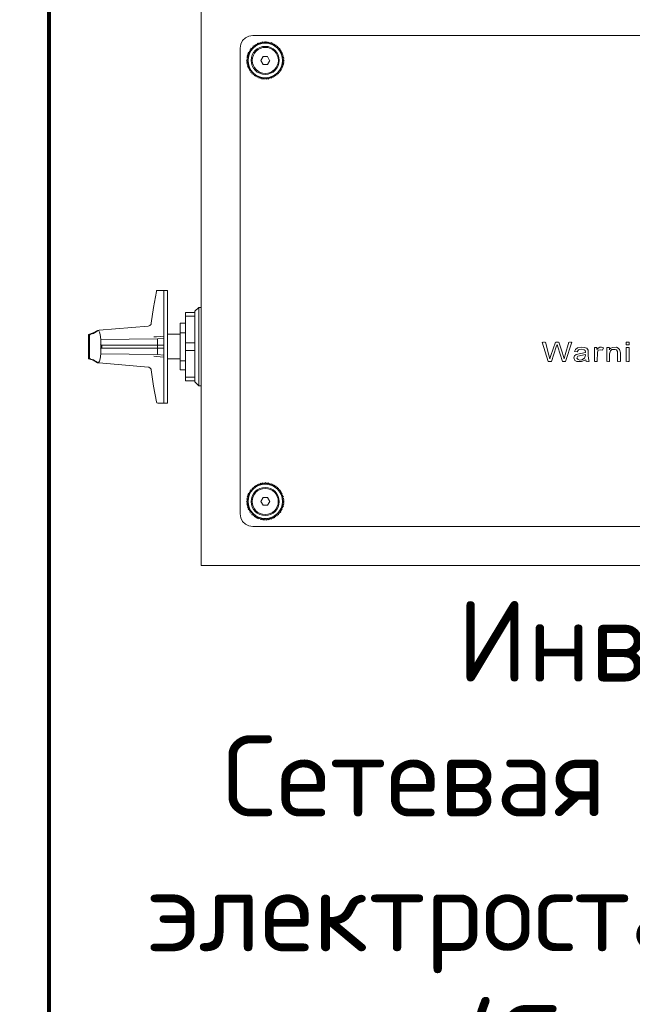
# Model space of a CAD drawing. Header units: millimetres. Extents: x -228268 to 1513407, y -439898 to -137408.
# Tile 70 of 125: x 296245 to 298692, y -349795 to -345860. Entities that reach past the tile are written whole.
import ezdxf

# ---------------------------------------------------------------- set-up
doc = ezdxf.new("R2010")
doc.units = ezdxf.units.MM
doc.linetypes.add('PDF_IMPORT', pattern=[1, 0.8, -0.2])
doc.layers.add('PDF3_图层 1', color=7, linetype='Continuous', true_color=0x060202)
doc.styles.add('ISOCPEUR', font='isocpeur.ttf', dxfattribs={"height": 5})

msp = doc.modelspace()

# ---------------------------------------------------------------- linework, layer by layer
at = {"lineweight": 80}
msp.add_lwpolyline([(292068, -349933.5), (292051.6, -349931.5), (292037.2, -349921.1), (292029, -349906.8), (292025, -349890.4), (292025, -343910.7, -0.409695), (292455.3, -343480.4), (295931.5, -343480.4, -0.41437), (296361.8, -343910.7), (296361.8, -349870), (296359.8, -349890.4), (296349.6, -349906.9), (296335.2, -349921.1), (296316.8, -349931.5), (296298.3, -349933.5)], format="xyb", dxfattribs=at)
at = {"lineweight": 60}
msp.add_lwpolyline([(301476.6, -351406.4), (301476.6, -343880.9, 0.397367), (301131, -343479.6), (296856, -343479.6, 0.443101), (296361.8, -343910.5), (296361.8, -351406.4)], format="xyb", close=True, dxfattribs=at)
at = {"layer": 'PDF3_图层 1', "lineweight": 9}
msp.add_lwpolyline([(296970, -348041.1), (296970, -343960.3, -0.409695), (297220.2, -343710.1), (300844.7, -343710.1, -0.41437), (301094.9, -343960.2), (301094.9, -348041.1)], format="xyb", dxfattribs=at)
for points in [[(297126, -347835.1), (297126, -345973.3), (297128.4, -345957.8), (297135.5, -345943.5), (297147.4, -345932.8), (297160.6, -345925.7), (297176, -345923.3)], [(297176, -345923.3), (300888.9, -345923.3)], [(297168.9, -345974.4), (297176, -345975.7)], [(297171.3, -345980.4), (297168.9, -345974.5)], [(297176.1, -345975.6), (297173.6, -345969.7)], [(297173.7, -345969.7), (297179.6, -345971)], [(297178.4, -345964.9), (297184.3, -345967.4)], [(297179.6, -345970.9), (297178.4, -345965)], [(297183.2, -345961.3), (297189.2, -345963.8)], [(297184.3, -345967.3), (297183.2, -345961.4)], [(297189.2, -345963.8), (297189.2, -345957.8)], [(297189.2, -345957.8), (297195.1, -345961.3)], [(297195.1, -345961.4), (297195.1, -345954.2)], [(297195.1, -345954.2), (297199.9, -345959)], [(297199.9, -345959), (297201, -345951.9)], [(297201, -345951.9), (297205.8, -345956.6)], [(297205.9, -345956.6), (297206.9, -345950.7)], [(297207, -345950.6), (297211.8, -345955.5)], [(297211.8, -345955.4), (297214.1, -345948.3)], [(297214.1, -345948.3), (297217.7, -345954.2)], [(297217.7, -345954.2), (297220.1, -345948.3)], [(297220.1, -345948.3), (297223.6, -345953)], [(297223.7, -345953.1), (297227.2, -345948.3)], [(297227.2, -345948.3), (297229.6, -345953)], [(297229.6, -345953.1), (297233.2, -345948.3)], [(297233.2, -345948.3), (297235.6, -345954.2), (297239.2, -345949.5), (297241.5, -345955.4), (297246.4, -345950.7), (297247.5, -345956.6), (297252.2, -345951.8), (297253.5, -345959)], [(297253.4, -345959), (297258.2, -345955.4)], [(297258.2, -345955.4), (297258.2, -345961.4)], [(297258.2, -345961.3), (297264.1, -345957.8)], [(297264.1, -345964.9), (297270.1, -345961.3)], [(297264.2, -345957.8), (297264.2, -345965)], [(297270.1, -345961.4), (297269, -345968.5)], [(297269, -345968.5), (297274.9, -345966.1)], [(297274.8, -345966.1), (297273.7, -345972.1)], [(297273.7, -345972.1), (297279.6, -345969.7)], [(297279.7, -345969.7), (297277.3, -345975.7)], [(297277.3, -345975.7), (297284.4, -345974.4)], [(297284.5, -345974.4), (297282, -345980.5)], [(297152.2, -346009), (297159.3, -346007.9)], [(297158.2, -346013.8), (297152.2, -346009)], [(297152.2, -346016.1), (297158.2, -346013.8)], [(297157, -346019.7), (297152.2, -346016.2)], [(297153.4, -346003.1), (297160.6, -346001.9)], [(297159.3, -346007.8), (297153.4, -346003.1)], [(297155.7, -345997.1), (297162.9, -345995.9)], [(297160.6, -346001.9), (297155.7, -345997.1)], [(297158.2, -345991.2), (297165.3, -345990)], [(297162.9, -345995.9), (297158.2, -345991.2)], [(297165.3, -345989.9), (297161.7, -345985.2)], [(297161.7, -345985.2), (297167.7, -345985.2)], [(297167.7, -345985.3), (297165.3, -345979.2)], [(297165.3, -345979.3), (297171.3, -345980.4)], [(297217.7, -346006.7), (297208.2, -346023.3)], [(297235.6, -346006.7), (297217.8, -346006.7)], [(297243.8, -346023.3), (297235.6, -346006.6)], [(297282.1, -345980.5), (297288, -345980.5)], [(297284.4, -345986.4), (297291.6, -345985.2)], [(297288, -345980.5), (297284.5, -345986.4)], [(297291.6, -345985.3), (297288, -345991.1)], [(297288, -345991.2), (297293.9, -345991.2)], [(297294, -345991.1), (297290.4, -345997.1)], [(297290.4, -345997.1), (297296.4, -345997.1)], [(297296.3, -345997.1), (297292.7, -346001.9)], [(297292.8, -346001.9), (297298.7, -346004.2)], [(297298.7, -346004.2), (297294, -346007.8)], [(297294, -346007.9), (297299.9, -346010.2)], [(297300, -346010.2), (297295.1, -346013.8)], [(297295.1, -346013.8), (297301.1, -346016.1)], [(297301, -346016.2), (297295.1, -346019.7)], [(297151, -346022.1), (297157, -346019.7)], [(297157, -346025.6), (297151, -346022.1)], [(297151, -346029.3), (297157, -346025.7)], [(297158.2, -346031.7), (297151, -346029.3)], [(297152.2, -346035.2), (297158.2, -346031.6)], [(297158.2, -346037.6), (297152.3, -346035.2)], [(297153.4, -346042.4), (297158.2, -346037.6)], [(297160.5, -346043.6), (297153.4, -346042.4)], [(297161.7, -346049.5), (297155.7, -346048.3)], [(297155.8, -346048.3), (297160.6, -346043.5)], [(297158.2, -346054.3), (297161.7, -346049.5)], [(297165.3, -346054.3), (297158.2, -346054.3)], [(297161.7, -346060.2), (297165.3, -346054.3)], [(297208.2, -346023.3), (297217.7, -346038.8)], [(297217.8, -346038.8), (297235.6, -346038.8)], [(297235.6, -346038.8), (297243.9, -346023.3)], [(297293.9, -346054.3), (297288, -346055.5)], [(297288, -346055.5), (297291.6, -346060.2)], [(297296.4, -346048.3), (297290.4, -346049.5)], [(297290.4, -346049.5), (297294, -346054.3)], [(297298.7, -346042.3), (297292.8, -346043.6)], [(297292.8, -346043.6), (297296.4, -346048.3)], [(297299.9, -346036.4), (297293.9, -346037.6)], [(297293.9, -346037.7), (297298.7, -346042.3)], [(297295.1, -346019.7), (297301.1, -346023.3)], [(297301.1, -346023.3), (297295.1, -346025.7)], [(297295.1, -346025.6), (297301.1, -346029.3)], [(297301.1, -346029.2), (297295.1, -346031.7)], [(297295.1, -346031.6), (297299.9, -346036.4)], [(297167.7, -346060.2), (297161.7, -346060.2)], [(297164.1, -346065.1), (297167.7, -346060.2)], [(297171.3, -346065), (297164.1, -346065)], [(297168.9, -346071), (297171.3, -346065.1)], [(297174.8, -346069.7), (297168.9, -346071)], [(297172.4, -346075.7), (297174.9, -346069.8)], [(297179.6, -346073.3), (297172.4, -346075.8)], [(297184.4, -346078.1), (297178.3, -346080.5)], [(297178.4, -346080.5), (297179.6, -346073.4)], [(297183.2, -346084.1), (297184.3, -346078.1)], [(297189.1, -346080.5), (297183.2, -346084)], [(297187.9, -346087.7), (297189.2, -346080.5)], [(297193.9, -346084.1), (297188, -346087.7)], [(297193.9, -346090), (297193.9, -346084.1)], [(297199.8, -346086.4), (297193.9, -346090)], [(297226.1, -346098.3), (297222.5, -346092.4), (297218.9, -346097.2), (297216.6, -346091.2), (297213, -346097.2), (297210.5, -346090), (297206.9, -346094.8), (297204.6, -346088.8), (297199.9, -346093.6), (297199.9, -346086.4)], [(297228.4, -346092.4), (297226.1, -346098.4)], [(297232.1, -346097.1), (297228.5, -346092.4)], [(297235.6, -346091.2), (297232.1, -346097.2)], [(297239.2, -346097.1), (297235.6, -346091.2)], [(297241.5, -346090), (297239.2, -346097.2)], [(297245.1, -346094.8), (297241.5, -346090.1)], [(297246.3, -346088.8), (297245.1, -346094.8)], [(297251.1, -346093.6), (297246.2, -346088.8)], [(297252.2, -346086.4), (297251, -346093.6)], [(297258.2, -346091.2), (297252.3, -346086.4)], [(297258.2, -346084.1), (297258.2, -346091.2)], [(297263, -346087.7), (297258.2, -346084.1)], [(297263, -346081.7), (297263, -346087.7)], [(297269, -346084), (297263, -346081.7)], [(297267.7, -346078.1), (297269, -346084.1)], [(297273.7, -346080.5), (297267.7, -346078.1)], [(297279.6, -346075.8), (297272.4, -346074.5)], [(297272.5, -346074.5), (297273.7, -346080.5)], [(297283.3, -346070.9), (297277.3, -346069.7)], [(297277.3, -346069.8), (297279.7, -346075.7)], [(297288, -346066.2), (297280.8, -346065)], [(297280.9, -346065), (297283.3, -346070.9)], [(297284.4, -346060.2), (297288, -346066.3)], [(297291.6, -346060.3), (297284.4, -346060.3)], [(296791.3, -346946.4), (296779.4, -347009.6), (296771, -347072.7)], [(296797.3, -346941.7), (296792.4, -346942.9), (296791.4, -346946.5)], [(296835.3, -346941.7), (296797.3, -346941.7)], [(296821.1, -347125.1), (296821.1, -346941.7)], [(296835.3, -347392), (296835.3, -346941.7)], [(296908.1, -347303.9), (296908.1, -347029.8)], [(296945, -347029.8), (296908.1, -347029.8)], [(296945, -347025.1), (296945, -347307.4), (296960.5, -347322.8), (296960.5, -347010.8)], [(296945, -347025.1), (296960.5, -347010.8)], [(296970, -347010.8), (296960.5, -347010.8), (296970, -347010.8)], [(296771.1, -347072.7), (296771.1, -347075.1), (296769.8, -347077.5), (296767.5, -347079.9), (296765.1, -347082.2), (296762.7, -347083.5), (296759.1, -347084.6)], [(296771, -347072.7), (296771, -347071.5)], [(296886.5, -347259.7), (296886.5, -347072.7)], [(296908.1, -347072.7), (296886.6, -347072.7)], [(296945, -347045.4), (296908.1, -347045.4)], [(296569.8, -347138.2), (296567.3, -347117.9), (296563.8, -347108.4), (296561.4, -347103.7), (296556.7, -347102.5), (296538.7, -347112), (296519.7, -347117.9)], [(296519.7, -347117.9), (296519.7, -347215.6)], [(296529.2, -347116.8), (296528, -347116.8), (296526.9, -347117.9), (296525.7, -347117.9), (296525.7, -347119.2), (296524.4, -347120.4), (296524.4, -347121.5)], [(296562.6, -347101.3), (296559, -347102.5), (296554.2, -347104.9), (296550.6, -347107.2), (296547.1, -347109.7), (296543.5, -347112.1), (296539.9, -347114.4), (296535.2, -347115.6), (296529.3, -347116.7)], [(296759.1, -347084.6), (296562.6, -347101.3)], [(296886.6, -347116.8), (296835.4, -347116.8), (296886.6, -347116.8)], [(296908.1, -347110.9), (296886.6, -347110.9)], [(296524.4, -347122.8), (296524.4, -347210.9), (296524.4, -347212.1)], [(296524.5, -347121.6), (296524.5, -347122.7)], [(296570.9, -347160.8), (296568.5, -347157.3)], [(296821, -347133.5), (296796.1, -347135.9), (296569.7, -347138.2)], [(296569.8, -347138.2), (296569.8, -347195.4)], [(296821.1, -347125.1), (296791.3, -347127.5), (296780.6, -347127.5)], [(296796, -347197.8), (296796, -347135.9)], [(296821.1, -347392), (296821.1, -347208.6), (296821.1, -347194.2), (296821.1, -347125.1)], [(296821.1, -347194.2), (296821.1, -347133.5)], [(296945, -347151.3), (296908, -347151.3)], [(298356.5, -347226.4), (298332.7, -347148.9)], [(298345.8, -347148.9), (298358.9, -347200.2)], [(298367.1, -347201.4), (298385.1, -347149)], [(298399.4, -347148.9), (298412.4, -347188.3)], [(298424.3, -347198.9), (298438.6, -347149)], [(298450.6, -347149), (298425.6, -347226.3)], [(298668.5, -347159.6), (298668.5, -347148.9)], [(298668.5, -347149), (298680.5, -347149)], [(298680.4, -347148.9), (298680.4, -347159.6)], [(296519.7, -347215.7), (296538.7, -347220.4), (296556.6, -347231.1), (296561.5, -347228.8), (296563.8, -347225.2), (296567.3, -347215.7), (296569.8, -347195.4)], [(296570.9, -347172.8), (296568.5, -347175.1)], [(296569.7, -347195.4), (296796.1, -347197.8), (296821, -347200.2)], [(296570.9, -347160.8), (296570.9, -347159.7)], [(296821.1, -347160.9), (296570.9, -347160.9)], [(296570.9, -347172.8), (296570.9, -347171.6)], [(296570.9, -347172.8), (296821.1, -347172.8)], [(296573.3, -347160.9), (296573.3, -347172.8)], [(296945, -347182.3), (296908, -347182.3)], [(298388.7, -347166.8), (298369.5, -347226.3)], [(298388.7, -347166.8), (298392.2, -347158.5)], [(298392.2, -347158.5), (298394.5, -347166.8)], [(298413.7, -347226.4), (298394.5, -347166.8)], [(298412.4, -347188.3), (298419.6, -347215.6), (298424.4, -347198.9)], [(298461.3, -347185.9), (298464.9, -347177.5), (298473.2, -347171.6), (298491.1, -347169.2), (298500.5, -347170.4), (298510.1, -347172.8), (298516.1, -347181.1), (298516.1, -347190.6)], [(298472, -347187.1), (298461.3, -347185.9)], [(298468.4, -347197.8), (298505.3, -347190.6)], [(298505.3, -347190.6), (298505.3, -347188.3), (298504.1, -347182.3), (298500.5, -347178.8), (298488.6, -347176.3), (298477.9, -347178.8), (298472, -347187)], [(298516.1, -347190.6), (298516.1, -347202.5)], [(298541.1, -347226.3), (298541.1, -347170.4), (298550.6, -347170.4), (298550.7, -347178.7)], [(298550.7, -347178.7), (298555.4, -347172.8), (298562.5, -347169.2), (298569.7, -347169.2), (298576.8, -347171.6)], [(298573.3, -347181.1), (298564.9, -347178.8), (298556.5, -347181.1), (298553, -347188.3), (298551.8, -347226.4)], [(298576.8, -347171.6), (298573.2, -347181.1)], [(298591.1, -347170.4), (298600.6, -347170.4)], [(298591.1, -347226.4), (298591.1, -347170.4)], [(298600.6, -347178.7), (298606.6, -347172.8), (298613.8, -347170.4), (298629.2, -347169.2), (298636.3, -347172.8), (298641.1, -347177.6), (298644.7, -347191.9)], [(298600.7, -347170.4), (298600.7, -347178.8)], [(298632.8, -347191.9), (298632.8, -347185.9), (298629.2, -347179.9), (298623.3, -347177.6), (298617.3, -347177.6), (298610.2, -347178.7), (298605.3, -347183.5), (298601.8, -347195.4)], [(298601.9, -347195.4), (298601.9, -347226.4)], [(298632.8, -347226.4), (298632.8, -347191.9)], [(298644.7, -347191.9), (298644.7, -347226.4)], [(298680.5, -347159.7), (298668.5, -347159.7)], [(298668.5, -347170.4), (298680.5, -347170.4)], [(298668.5, -347226.4), (298668.5, -347170.4)], [(298680.4, -347170.4), (298680.4, -347226.4)], [(296524.4, -347212.1), (296524.4, -347213.2), (296525.7, -347214.5), (296526.8, -347215.7), (296528, -347215.7), (296528, -347216.8), (296529.3, -347216.8)], [(296529.2, -347216.9), (296535.2, -347218), (296539.9, -347219.2), (296543.5, -347221.6), (296547.1, -347224), (296550.6, -347226.4), (296554.2, -347228.8), (296559, -347231.1), (296562.6, -347231.1)], [(296562.6, -347231.1), (296759.1, -347249), (296761.5, -347249), (296765.1, -347251.4), (296767.5, -347253.8), (296769.8, -347256.2), (296771.1, -347258.5), (296771.1, -347259.8)], [(296821.1, -347208.5), (296791.3, -347206.1), (296780.6, -347204.9)], [(296886.6, -347215.7), (296835.4, -347215.7), (296886.6, -347215.7)], [(296908.1, -347222.8), (296886.6, -347222.8)], [(298369.5, -347226.4), (298356.5, -347226.4)], [(298363.6, -347215.7), (298358.8, -347200.2)], [(298363.6, -347215.7), (298367.2, -347201.4)], [(298425.5, -347226.4), (298413.7, -347226.4)], [(298506.5, -347219.2), (298489.8, -347226.4), (298470.9, -347226.4), (298462.5, -347221.6), (298458.9, -347212), (298461.3, -347203.8), (298468.4, -347197.7)], [(298505.3, -347197.8), (298474.3, -347205), (298470.8, -347212.1), (298475.6, -347218.1), (298482.7, -347220.4), (298491.1, -347219.2)], [(298491.1, -347219.2), (298501.8, -347213.3), (298505.3, -347201.3)], [(298505.3, -347201.4), (298505.3, -347197.8)], [(298507.8, -347226.4), (298506.5, -347219.2)], [(298516.1, -347202.6), (298517.3, -347214.5), (298519.6, -347226.4)], [(296771, -347259.7), (296771, -347258.6)], [(296771.1, -347259.7), (296779.4, -347324), (296791.4, -347387.2)], [(296908.1, -347259.7), (296886.6, -347259.7)], [(296945, -347288.4), (296908.1, -347288.4)], [(296945, -347303.8), (296908.1, -347303.8)], [(296970, -347322.8), (296960.5, -347322.8), (296970, -347322.8)], [(296791.3, -347387.2), (296792.5, -347390.8), (296797.2, -347391.9)], [(296797.3, -347392), (296835.4, -347392)], [(297165.3, -347752.9), (297161.7, -347748.1)], [(297161.7, -347748.1), (297167.7, -347748.1)], [(297167.7, -347748.1), (297165.3, -347742.1)], [(297165.3, -347742.1), (297171.3, -347743.4)], [(297171.2, -347743.3), (297168.9, -347737.4), (297176, -347738.5), (297173.7, -347732.6), (297179.6, -347733.8), (297178.3, -347727.9), (297184.4, -347730.3)], [(297183.2, -347724.3), (297189.1, -347726.7), (297189.1, -347720.7)], [(297184.3, -347730.2), (297183.2, -347724.3)], [(297189.1, -347720.7), (297195.1, -347724.3)], [(297195.1, -347724.3), (297195.1, -347717.1)], [(297195.1, -347717.2), (297199.9, -347720.7)], [(297199.9, -347720.7), (297201, -347714.8)], [(297201, -347714.7), (297205.8, -347719.5)], [(297205.9, -347719.5), (297206.9, -347712.4)], [(297207, -347712.3), (297211.8, -347717.2)], [(297211.8, -347717.2), (297214.2, -347711.1)], [(297214.2, -347711.1), (297217.8, -347717.2)], [(297217.8, -347717.2), (297220.1, -347711.1)], [(297220.1, -347711.2), (297223.6, -347715.9)], [(297223.6, -347715.9), (297227.2, -347710)], [(297227.2, -347710), (297229.6, -347715.9)], [(297229.6, -347715.9), (297233.2, -347711.1)], [(297233.2, -347711.2), (297235.6, -347717.2)], [(297235.6, -347717.2), (297239.2, -347711.1)], [(297239.1, -347711.2), (297241.6, -347718.3)], [(297241.5, -347718.3), (297246.3, -347713.6)], [(297246.3, -347713.5), (297247.5, -347719.5)], [(297247.5, -347719.5), (297252.2, -347714.8)], [(297252.2, -347714.8), (297253.5, -347721.9)], [(297253.4, -347721.9), (297258.2, -347717.2)], [(297258.2, -347717.1), (297258.2, -347724.3)], [(297258.2, -347724.3), (297264.1, -347720.7)], [(297264.1, -347726.7), (297270.1, -347724.3)], [(297264.2, -347720.7), (297264.2, -347726.6)], [(297270.1, -347724.3), (297269, -347730.2)], [(297269, -347730.2), (297274.9, -347727.8)], [(297274.8, -347727.8), (297273.7, -347735)], [(297273.7, -347735), (297279.7, -347732.6)], [(297279.7, -347732.6), (297277.3, -347738.5)], [(297277.3, -347738.6), (297284.5, -347737.4)], [(297282, -347743.3), (297288, -347742.1)], [(297284.4, -347737.4), (297282.1, -347743.3)], [(297288, -347742.2), (297284.4, -347748.1)], [(297284.5, -347748.1), (297291.6, -347748.1)], [(297291.6, -347748.1), (297288, -347754.1)], [(297151, -347785.1), (297157, -347781.5)], [(297157, -347788.7), (297151, -347785.1)], [(297152.2, -347771.9), (297159.3, -347769.6)], [(297158.2, -347775.5), (297152.2, -347771.9)], [(297152.2, -347777.9), (297158.2, -347775.5)], [(297157, -347781.5), (297152.2, -347777.9)], [(297153.4, -347766), (297160.6, -347764.7)], [(297159.3, -347769.5), (297153.4, -347765.9)], [(297160.6, -347764.8), (297155.7, -347758.8)], [(297155.8, -347758.8), (297162.9, -347758.8)], [(297162.9, -347758.8), (297158.2, -347752.9)], [(297158.2, -347752.9), (297165.3, -347752.9)], [(297217.8, -347769.6), (297208.2, -347785)], [(297208.2, -347785.1), (297217.8, -347800.5)], [(297235.6, -347769.6), (297217.7, -347769.6)], [(297243.9, -347785), (297235.6, -347769.5)], [(297235.6, -347800.5), (297243.9, -347785)], [(297288, -347754), (297294, -347754)], [(297293.9, -347754.1), (297290.4, -347758.8)], [(297290.4, -347758.8), (297296.3, -347760.1)], [(297296.4, -347760), (297292.8, -347764.8)], [(297292.8, -347764.8), (297298.7, -347765.9)], [(297293.9, -347770.7), (297299.9, -347773.1)], [(297298.7, -347766), (297294, -347770.7)], [(297299.9, -347773.1), (297295.1, -347776.7)], [(297295.1, -347776.7), (297301.1, -347779.1)], [(297301.1, -347779), (297295.1, -347782.6)], [(297295.1, -347782.6), (297301.1, -347786.2)], [(297301.1, -347786.2), (297295.1, -347788.7)], [(297151, -347791), (297157, -347788.7)], [(297158.2, -347794.5), (297151, -347791)], [(297152.2, -347798.2), (297158.2, -347794.5)], [(297158.2, -347800.5), (297152.2, -347798.1)], [(297153.4, -347804.1), (297158.2, -347800.5)], [(297160.6, -347805.3), (297153.4, -347804.1)], [(297155.7, -347811.3), (297160.6, -347805.3)], [(297161.7, -347811.3), (297155.8, -347811.3)], [(297158.2, -347817.1), (297161.7, -347811.3)], [(297165.3, -347817.2), (297158.2, -347817.2)], [(297161.7, -347822), (297165.3, -347817.1)], [(297167.7, -347822), (297161.7, -347822)], [(297164.1, -347827.9), (297167.7, -347821.9)], [(297171.3, -347826.7), (297164.1, -347827.9)], [(297168.9, -347832.7), (297171.3, -347826.7)], [(297217.7, -347800.5), (297235.6, -347800.5)], [(297284.4, -347823.2), (297288, -347829.1)], [(297291.6, -347823.1), (297284.5, -347823.1)], [(297288, -347817.1), (297291.6, -347823.2)], [(297294, -347817.1), (297288, -347817.1)], [(297290.3, -347812.5), (297293.9, -347817.1)], [(297296.3, -347811.3), (297290.4, -347812.5)], [(297298.7, -347805.3), (297292.7, -347806.5)], [(297292.8, -347806.4), (297296.4, -347811.3)], [(297300, -347799.3), (297293.9, -347800.5)], [(297293.9, -347800.5), (297298.7, -347805.3)], [(297295.1, -347788.7), (297301, -347792.2)], [(297301.1, -347792.2), (297295.1, -347794.5)], [(297295.1, -347794.6), (297300, -347799.3)], [(297126, -347835.1), (297128.4, -347850.5), (297135.4, -347864.9), (297147.4, -347875.6), (297160.6, -347882.7), (297176, -347885.1)], [(297174.9, -347831.4), (297168.9, -347832.7)], [(297179.6, -347836.3), (297172.4, -347838.6)], [(297172.5, -347838.6), (297174.9, -347831.5)], [(297184.4, -347839.9), (297178.3, -347842.2)], [(297178.4, -347842.2), (297179.6, -347836.2)], [(297183.2, -347846.9), (297184.3, -347839.8)], [(297189.2, -347843.4), (297183.2, -347846.9)], [(297187.9, -347850.5), (297189.2, -347843.4)], [(297193.9, -347846.9), (297188, -347850.5)], [(297193.9, -347852.9), (297193.9, -347847)], [(297199.9, -347849.4), (297193.9, -347852.9)], [(297204.6, -347851.7), (297199.8, -347855.3)], [(297199.9, -347855.3), (297199.9, -347849.3)], [(297207, -347857.7), (297204.6, -347851.7)], [(297210.6, -347853), (297207, -347857.7)], [(297212.9, -347858.9), (297210.6, -347852.9)], [(297216.5, -347854.1), (297212.9, -347858.9)], [(297218.9, -347860.1), (297216.5, -347854)], [(297222.5, -347854.1), (297218.9, -347860.1)], [(297226, -347860.1), (297222.4, -347854.1)], [(297228.5, -347854.1), (297226.1, -347860.1)], [(297232.1, -347860.1), (297228.5, -347854.1)], [(297235.6, -347854.1), (297232, -347860.1)], [(297239.2, -347858.9), (297235.6, -347854.1)], [(297241.5, -347852.9), (297239.2, -347858.9)], [(297245.1, -347857.7), (297241.5, -347852.9)], [(297246.4, -347851.7), (297245.1, -347857.7)], [(297251.1, -347856.5), (297246.3, -347851.7)], [(297252.2, -347849.3), (297251, -347856.5)], [(297258.2, -347852.9), (297252.3, -347849.4)], [(297263, -347850.5), (297258.2, -347846.9)], [(297258.2, -347846.9), (297258.2, -347852.9)], [(297269, -347846.9), (297263, -347843.4)], [(297263, -347843.4), (297263, -347850.5)], [(297273.7, -347843.4), (297267.7, -347841)], [(297267.7, -347841), (297269, -347846.9)], [(297280.8, -347827.9), (297283.2, -347833.8), (297277.3, -347832.7), (297279.6, -347838.6), (297272.5, -347836.3)], [(297272.5, -347836.2), (297273.7, -347843.4)], [(297288, -347829.1), (297280.8, -347827.9)], [(300888.8, -347885.1), (297176.1, -347885.1)], [(296970, -348041.1), (301094.9, -348041.1)]]:
    msp.add_lwpolyline(points, dxfattribs=at)
at = {"layer": 'PDF3_图层 1', "linetype": 'PDF_IMPORT', "lineweight": 9, "ltscale": 0.002208}
for points in [[(298332.6, -347149), (298345.8, -347149)], [(298385.1, -347149), (298399.4, -347149)], [(298438.6, -347149), (298450.6, -347149)]]:
    msp.add_lwpolyline(points, dxfattribs=at)
at = {"layer": 'PDF3_图层 1', "linetype": 'PDF_IMPORT', "lineweight": 9, "ltscale": 0.001847}
for points in [[(298519.6, -347226.4), (298507.7, -347226.4)], [(298551.8, -347226.4), (298541.1, -347226.4)], [(298601.9, -347226.4), (298591.1, -347226.4)], [(298644.7, -347226.4), (298632.8, -347226.4)], [(298680.4, -347226.4), (298668.5, -347226.4)]]:
    msp.add_lwpolyline(points, dxfattribs=at)
at = {"layer": 'PDF3_图层 1', "lineweight": 9}
for centre, radius in [((297226.2, -346023.1), 68.9), ((297225.9, -346022.7), 56.1), ((297226.5, -346022.7), 52), ((297226.2, -347784.8), 68.9), ((297225.9, -347785.6), 56.2), ((297226.1, -347785.5), 52.3)]:
    msp.add_circle(centre, radius, dxfattribs=at)

# ---------------------------------------------------------------- texts
at = {"insert": (298919.2, -349167.6), "char_height": 323.326, "width": 5114.823, "attachment_point": 5, "style": 'ISOCPEUR'}
msp.add_mtext('{\\C5;Инвертор\\PСетевая солнечная электростанция 5кВт (Growatt)}', dxfattribs=at)

doc.saveas('drawing.dxf')
